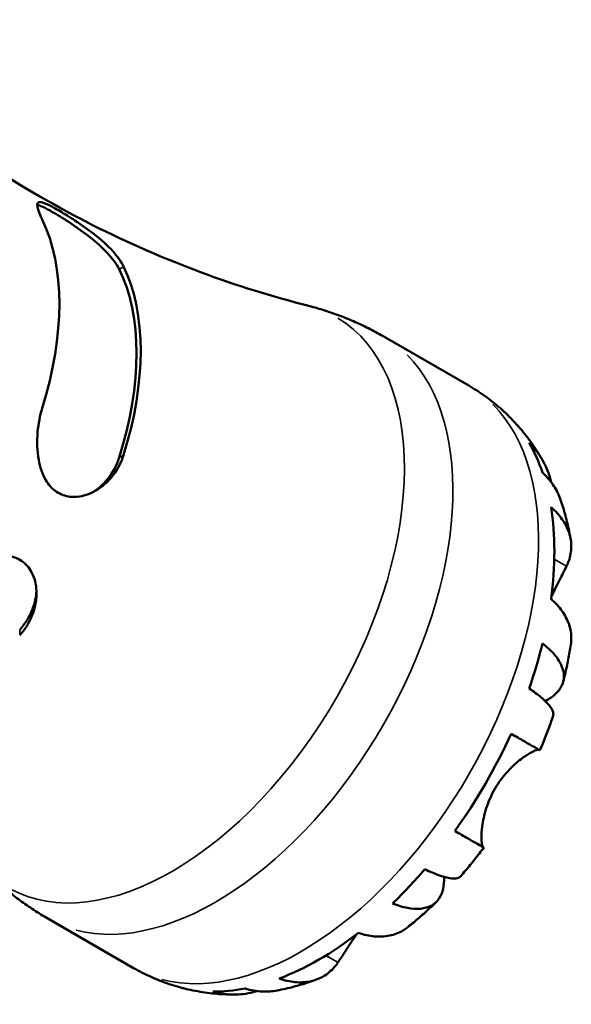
# Model space of a CAD drawing. Header units: millimetres. Extents: x -113 to 666, y 0 to 487.
# Tile 7 of 7: x 604 to 662, y 370 to 473. Entities that reach past the tile are written whole.
import ezdxf

# ---------------------------------------------------------------- set-up
doc = ezdxf.new("R2010")
doc.units = ezdxf.units.MM
doc.layers.add('Visible (ISO)', color=7, linetype='Continuous', lineweight=50)
doc.layers.add('Visible Narrow (ISO)', color=7, linetype='Continuous', lineweight=35)

msp = doc.modelspace()

# ---------------------------------------------------------------- linework, layer by layer
at = {"layer": 'Visible (ISO)'}
for p, q in [((642.134, 439.828), (651.065, 434.685)), ((607.202, 379.167), (616.133, 374.024))]:
    msp.add_line(p, q, dxfattribs=at)
for centre, major_axis, start_param, end_param in [((587.284, 431.025), (14.895, 25.866), 5.0821199, 5.9095869), ((595.769, 426.139), (14.895, 25.866), 5.0821199, 5.9095869), ((595.769, 426.139), (14.59, 25.336), 5.0729182, 5.9187887), ((635.438, 403.295), (17.335, 30.103), 6.1120386, 6.13806), ((635.438, 403.295), (17.335, 30.103), 5.8142502, 5.9628549), ((635.438, 403.295), (17.335, 30.103), 5.3266404, 5.6650664), ((635.438, 403.295), (17.335, 30.103), 5.028852, 5.1774567), ((635.438, 403.295), (17.335, 30.103), 4.5412423, 4.8796683), ((635.438, 403.295), (17.335, 30.103), 4.2434538, 4.3920585), ((635.438, 403.295), (17.335, 30.103), 3.7558441, 4.0942701), ((635.438, 403.295), (-17.335, -30.103), 0.1451253, 0.1672793), ((635.438, 403.295), (-17.335, -30.103), 0.316463, 0.4650677)]:
    msp.add_ellipse(centre, major_axis=major_axis, ratio=0.5780931, start_param=start_param, end_param=end_param, dxfattribs=at)
for points, knots in [([(634.256, 443.021), (630.609, 443.944), (626.862, 445.1), (619.339, 447.897), (615.562, 449.539), (608.158, 453.269), (604.53, 455.358), (597.587, 459.89), (594.272, 462.332), (588.076, 467.436), (585.196, 470.095), (582.567, 472.786)], [0.62203095, 0.62203095, 0.62203095, 0.62203095, 0.68660435, 0.68660435, 0.75117775, 0.75117775, 0.81575116, 0.81575116, 0.88032456, 0.88032456, 0.94489796, 0.94489796, 0.94489796, 0.94489796]), ([(606.609, 451.965), (606.544, 452.099), (606.484, 452.226), (606.2, 452.868), (606.078, 453.256), (606.079, 453.708), (606.172, 453.809), (606.573, 453.787), (606.859, 453.685), (607.595, 453.328), (607.997, 453.107), (608.947, 452.551), (609.475, 452.225), (610.686, 451.431), (611.358, 450.959), (612.742, 449.88), (613.435, 449.26), (614.471, 448.111), (614.851, 447.579), (615.094, 447.078)], [-2.3016633, -2.3016633, -2.3016633, -2.3016633, -2.2328399, -2.2328399, -1.9353558, -1.9353558, -1.67728, -1.67728, -1.4446325, -1.4446325, -1.2520303, -1.2520303, -1.0527457, -1.0527457, -0.8093498, -0.8093498, -0.5124694, -0.5124694, -0.2556652, -0.2556652, -0.2556652, -0.2556652]), ([(606.079, 453.501), (606.185, 453.477), (606.31, 453.437), (606.806, 453.236), (607.28, 452.989), (607.817, 452.68), (608.355, 452.37), (609.001, 451.972), (610.319, 451.093), (610.99, 450.61), (612.236, 449.621), (612.887, 449.04), (613.954, 447.884), (614.368, 447.309), (614.621, 446.806)], [-0.3229871, -0.3229871, -0.3229871, -0.3229871, -0.2279623, -0.2279623, 0, 0, 0, 0.2279623, 0.2279623, 0.4559247, 0.4559247, 0.7171354, 0.7171354, 0.9783462, 0.9783462, 0.9783462, 0.9783462]), ([(634.256, 443.021), (634.791, 442.885), (635.326, 442.735), (636.397, 442.402), (636.932, 442.22), (637.996, 441.824), (638.525, 441.61), (639.576, 441.153), (640.097, 440.908), (641.126, 440.39), (641.634, 440.116), (642.134, 439.828)], [0.62203095, 0.62203095, 0.62203095, 0.62203095, 0.65431765, 0.65431765, 0.68660435, 0.68660435, 0.71889105, 0.71889105, 0.75117775, 0.75117775, 0.78346445, 0.78346445, 0.78346445, 0.78346445]), ([(651.065, 434.685), (651.36, 434.515), (651.651, 434.337), (652.223, 433.968), (652.505, 433.777), (653.056, 433.381), (653.327, 433.176), (653.856, 432.755), (654.115, 432.538), (654.62, 432.093), (654.867, 431.865), (655.107, 431.633)], [0.78346445, 0.78346445, 0.78346445, 0.78346445, 0.81248951, 0.81248951, 0.84151457, 0.84151457, 0.87053963, 0.87053963, 0.89956469, 0.89956469, 0.92858975, 0.92858975, 0.92858975, 0.92858975]), ([(615.094, 427.457), (615.029, 427.248), (614.954, 427.043), (614.506, 425.979), (613.971, 425.213), (612.763, 424.067), (612.114, 423.645), (610.81, 423.147), (610.162, 423.041), (609.016, 423.162), (608.529, 423.333), (607.643, 423.926), (607.271, 424.342), (606.614, 425.455), (606.376, 426.177), (606.066, 427.875), (606.039, 428.878), (606.203, 430.719), (606.365, 431.562), (606.609, 432.344)], [-2.3016633, -2.3016633, -2.3016633, -2.3016633, -2.2328399, -2.2328399, -1.9353558, -1.9353558, -1.67728, -1.67728, -1.4446325, -1.4446325, -1.2520303, -1.2520303, -1.0527457, -1.0527457, -0.8093498, -0.8093498, -0.5124694, -0.5124694, -0.2556652, -0.2556652, -0.2556652, -0.2556652]), ([(655.749, 430.982), (655.985, 430.732), (656.214, 430.477), (656.658, 429.959), (656.873, 429.696), (657.288, 429.162), (657.488, 428.891), (657.874, 428.345), (658.059, 428.068), (658.416, 427.51), (658.587, 427.229), (658.751, 426.945)], [0.95510148, 0.95510148, 0.95510148, 0.95510148, 0.98517537, 0.98517537, 1.01524927, 1.01524927, 1.04532316, 1.04532316, 1.07539706, 1.07539706, 1.10547095, 1.10547095, 1.10547095, 1.10547095]), ([(657.37, 428.711), (657.856, 428.241), (658.276, 427.713), (658.941, 426.653), (659.242, 426.023), (659.538, 425.114), (659.605, 424.87), (659.662, 424.624)], [0.24663133, 0.24663133, 0.24663133, 0.24663133, 0.48086683, 0.48086683, 0.72155826, 0.72155826, 0.80787219, 0.80787219, 0.80787219, 0.80787219]), ([(614.621, 427.185), (614.368, 426.39), (613.954, 425.608), (612.987, 424.412), (612.475, 423.957), (611.942, 423.613)], [0.93121978, 0.93121978, 0.93121978, 0.93121978, 1.19243054, 1.19243054, 1.40482075, 1.40482075, 1.40482075, 1.40482075]), ([(660.642, 422.792), (660.464, 423.304), (660.221, 423.791), (659.639, 424.692), (659.239, 425.178), (658.766, 425.62)], [7.03656556, 7.03656556, 7.03656556, 7.03656556, 7.24877453, 7.24877453, 7.48301003, 7.48301003, 7.48301003, 7.48301003]), ([(660.642, 422.792), (660.737, 422.52), (660.826, 422.247), (660.994, 421.701), (661.073, 421.428), (661.222, 420.882), (661.292, 420.608), (661.423, 420.062), (661.484, 419.788), (661.598, 419.241), (661.65, 418.968), (661.698, 418.694)], [1.24891708, 1.24891708, 1.24891708, 1.24891708, 1.27668729, 1.27668729, 1.30445749, 1.30445749, 1.33222769, 1.33222769, 1.35999789, 1.35999789, 1.3877681, 1.3877681, 1.3877681, 1.3877681]), ([(659.65, 422.021), (660.112, 421.616), (660.5, 421.184), (661.099, 420.345), (661.359, 419.861), (661.693, 418.871), (661.768, 418.366), (661.761, 417.435), (661.676, 416.923), (661.433, 416.241), (661.357, 416.06), (661.27, 415.883)], [0.2466526, 0.2466526, 0.2466526, 0.2466526, 0.4782847, 0.4782847, 0.719161, 0.719161, 0.9600372, 0.9600372, 1.2041939, 1.2041939, 1.2929685, 1.2929685, 1.2929685, 1.2929685]), ([(595.769, 413.568), (595.917, 413.729), (596.073, 413.887), (596.933, 414.712), (597.742, 415.32), (599.338, 416.24), (600.12, 416.585), (601.603, 416.979), (602.305, 417.054), (603.507, 416.9), (604.004, 416.723), (604.882, 416.135), (605.235, 415.73), (605.81, 414.665), (605.976, 413.985), (606.044, 412.427), (605.88, 411.534), (605.241, 409.97), (604.809, 409.283), (604.254, 408.682)], [-2.3016633, -2.3016633, -2.3016633, -2.3016633, -2.2328399, -2.2328399, -1.9353558, -1.9353558, -1.67728, -1.67728, -1.4446325, -1.4446325, -1.2520303, -1.2520303, -1.0527457, -1.0527457, -0.8093498, -0.8093498, -0.5124694, -0.5124694, -0.2556652, -0.2556652, -0.2556652, -0.2556652]), ([(661.27, 415.883), (661.158, 415.655), (661.031, 415.402), (660.77, 414.887), (660.64, 414.633), (660.357, 414.076), (660.205, 413.774), (659.926, 413.208), (659.803, 412.953), (659.681, 412.692)], [-0.9517945, -0.9517945, -0.9517945, -0.9517945, -0.82810392, -0.82810392, -0.72197938, -0.72197938, -0.6093562, -0.6093562, -0.52106998, -0.52106998, -0.52106998, -0.52106998]), ([(606.004, 413.318), (605.972, 412.688), (605.835, 412.023), (605.286, 410.593), (604.816, 409.844), (604.254, 409.229)], [0.5061014, 0.5061014, 0.5061014, 0.5061014, 0.71713544, 0.71713544, 0.9783462, 0.9783462, 0.9783462, 0.9783462]), ([(661.712, 407.705), (661.746, 407.921), (661.763, 408.134), (661.768, 408.801), (661.693, 409.306), (661.359, 410.295), (661.099, 410.78), (660.5, 411.619), (660.112, 412.051), (659.65, 412.456)], [6.8525961, 6.8525961, 6.8525961, 6.8525961, 6.95905479, 6.95905479, 7.19993104, 7.19993104, 7.44080729, 7.44080729, 7.67243936, 7.67243936, 7.67243936, 7.67243936]), ([(658.766, 407.839), (659.239, 407.467), (659.639, 407.087), (660.258, 406.376), (660.529, 405.982), (660.891, 405.205), (660.983, 404.823), (661.007, 404.146), (660.942, 403.788), (660.632, 403.115), (660.386, 402.801), (659.825, 402.289), (659.471, 402.043), (659.049, 401.823)], [0.2466313, 0.2466313, 0.2466313, 0.2466313, 0.4808668, 0.4808668, 0.7215583, 0.7215583, 0.9622497, 0.9622497, 1.2034231, 1.2034231, 1.4445964, 1.4445964, 1.6676457, 1.6676457, 1.6676457, 1.6676457]), ([(661.713, 407.705), (661.673, 407.446), (661.631, 407.188), (661.541, 406.671), (661.493, 406.414), (661.393, 405.899), (661.341, 405.642), (661.231, 405.129), (661.174, 404.872), (661.055, 404.361), (660.993, 404.106), (660.929, 403.851)], [1.76421559, 1.76421559, 1.76421559, 1.76421559, 1.79125248, 1.79125248, 1.81828937, 1.81828937, 1.84532626, 1.84532626, 1.87236315, 1.87236315, 1.89940004, 1.89940004, 1.89940004, 1.89940004]), ([(659.869, 400.278), (659.91, 400.402), (659.907, 400.542), (659.811, 400.88), (659.678, 401.119), (659.242, 401.648), (658.941, 401.939), (658.276, 402.496), (657.856, 402.811), (657.37, 403.14)], [6.58932187, 6.58932187, 6.58932187, 6.58932187, 6.76739167, 6.76739167, 7.0080831, 7.0080831, 7.24877453, 7.24877453, 7.48301003, 7.48301003, 7.48301003, 7.48301003]), ([(659.869, 400.278), (659.787, 400.037), (659.703, 399.797), (659.53, 399.317), (659.442, 399.077), (659.262, 398.6), (659.17, 398.361), (658.982, 397.886), (658.887, 397.649), (658.691, 397.177), (658.592, 396.941), (658.49, 396.706)], [2.02692449, 2.02692449, 2.02692449, 2.02692449, 2.05300701, 2.05300701, 2.07908954, 2.07908954, 2.10517206, 2.10517206, 2.13125458, 2.13125458, 2.15733711, 2.15733711, 2.15733711, 2.15733711]), ([(655.483, 398.426), (655.981, 398.14), (656.422, 397.887), (657.146, 397.471), (657.491, 397.273), (658.028, 396.966), (658.221, 396.856), (658.433, 396.737), (658.489, 396.706), (658.49, 396.706)], [0.24665264, 0.24665264, 0.24665264, 0.24665264, 0.47828472, 0.47828472, 0.71916096, 0.71916096, 0.96003721, 0.96003721, 1.164661, 1.164661, 1.164661, 1.164661]), ([(658.397, 396.757), (658.383, 396.761), (658.367, 396.762), (658.268, 396.763), (658.143, 396.732), (657.826, 396.601), (657.644, 396.511), (657.173, 396.237), (656.873, 396.039), (656.094, 395.446), (655.604, 395.013), (654.639, 393.961), (654.178, 393.346), (653.792, 392.677)], [-0.92044597, -0.92044597, -0.92044597, -0.92044597, -0.88733056, -0.88733056, -0.74139622, -0.74139622, -0.6125463, -0.6125463, -0.45336973, -0.45336973, -0.23160122, -0.23160122, 0, 0, 0, 0]), ([(653.792, 392.677), (653.419, 392.031), (653.123, 391.349), (652.685, 389.99), (652.549, 389.331), (652.419, 388.338), (652.397, 387.975), (652.393, 387.424), (652.404, 387.219), (652.448, 386.875), (652.482, 386.749), (652.539, 386.645), (652.558, 386.624), (652.577, 386.613)], [0, 0, 0, 0, 0.22381444, 0.22381444, 0.45164106, 0.45164106, 0.61259483, 0.61259483, 0.742717, 0.742717, 0.88991705, 0.88991705, 0.95432377, 0.95432377, 0.95432377, 0.95432377]), ([(652.577, 386.613), (652.606, 386.595), (652.625, 386.584), (652.659, 386.562), (652.601, 386.594), (652.371, 386.724), (652.178, 386.834), (651.641, 387.141), (651.296, 387.338), (650.572, 387.754), (650.131, 388.008), (649.633, 388.294)], [6.6261235, 6.6261235, 6.6261235, 6.6261235, 6.7148981, 6.7148981, 6.9590548, 6.9590548, 7.199931, 7.199931, 7.4408073, 7.4408073, 7.6724394, 7.6724394, 7.6724394, 7.6724394]), ([(652.64, 386.574), (652.487, 386.368), (652.333, 386.164), (652.022, 385.759), (651.864, 385.558), (651.547, 385.157), (651.386, 384.959), (651.063, 384.564), (650.9, 384.368), (650.57, 383.979), (650.404, 383.786), (650.236, 383.594)], [2.55502553, 2.55502553, 2.55502553, 2.55502553, 2.58110995, 2.58110995, 2.60719438, 2.60719438, 2.63327881, 2.63327881, 2.65936323, 2.65936323, 2.68544766, 2.68544766, 2.68544766, 2.68544766]), ([(607.202, 379.167), (606.702, 379.455), (606.21, 379.757), (605.245, 380.387), (604.772, 380.715), (603.849, 381.393), (603.398, 381.744), (602.522, 382.466), (602.096, 382.837), (601.271, 383.596), (600.871, 383.984), (600.486, 384.378)], [3.92505711, 3.92505711, 3.92505711, 3.92505711, 3.95734381, 3.95734381, 3.98963051, 3.98963051, 4.02191721, 4.02191721, 4.05420392, 4.05420392, 4.08649062, 4.08649062, 4.08649062, 4.08649062]), ([(648.5, 383.512), (648.517, 383.05), (648.479, 382.632), (648.316, 381.896), (648.166, 381.523), (647.736, 380.914), (647.457, 380.676), (646.856, 380.355), (646.478, 380.241), (645.622, 380.162), (645.144, 380.197), (644.217, 380.375), (643.686, 380.529), (643.127, 380.751)], [6.0677914, 6.0677914, 6.0677914, 6.0677914, 6.2850449, 6.2850449, 6.5262183, 6.5262183, 6.7673917, 6.7673917, 7.0080831, 7.0080831, 7.2487745, 7.2487745, 7.48301, 7.48301, 7.48301, 7.48301]), ([(646.496, 384.305), (647.025, 384.05), (647.509, 383.847), (648.325, 383.553), (648.729, 383.439), (649.408, 383.331), (649.683, 383.337), (650.026, 383.427), (650.148, 383.495), (650.236, 383.594)], [0.24663133, 0.24663133, 0.24663133, 0.24663133, 0.48086683, 0.48086683, 0.72155826, 0.72155826, 0.9622497, 0.9622497, 1.13956135, 1.13956135, 1.13956135, 1.13956135]), ([(647.671, 380.89), (647.482, 380.707), (647.292, 380.526), (646.908, 380.167), (646.715, 379.989), (646.325, 379.638), (646.128, 379.464), (645.732, 379.12), (645.533, 378.95), (645.13, 378.614), (644.927, 378.448), (644.723, 378.284)], [2.81301283, 2.81301283, 2.81301283, 2.81301283, 2.84006163, 2.84006163, 2.86711043, 2.86711043, 2.89415923, 2.89415923, 2.92120803, 2.92120803, 2.94825684, 2.94825684, 2.94825684, 2.94825684]), ([(639.373, 377.529), (639.244, 377.344), (639.119, 377.161), (638.763, 376.632), (638.545, 376.297), (638.113, 375.634), (637.907, 375.314), (637.62, 374.879), (637.528, 374.739), (637.441, 374.609)], [-3.71417543, -3.71417543, -3.71417543, -3.71417543, -3.64484802, -3.64484802, -3.51212432, -3.51212432, -3.36499213, -3.36499213, -3.28860194, -3.28860194, -3.28860194, -3.28860194]), ([(639.574, 377.684), (640.157, 377.488), (640.726, 377.369), (641.754, 377.273), (642.304, 377.292), (643.331, 377.501), (643.807, 377.691), (644.381, 378.03), (644.554, 378.15), (644.722, 378.285)], [0.24665264, 0.24665264, 0.24665264, 0.24665264, 0.47828472, 0.47828472, 0.71916096, 0.71916096, 0.96003721, 0.96003721, 1.06487199, 1.06487199, 1.06487199, 1.06487199]), ([(637.441, 374.609), (637.33, 374.445), (637.212, 374.288), (636.74, 373.734), (636.339, 373.402), (635.534, 372.927), (635.058, 372.737), (634.031, 372.528), (633.481, 372.509), (632.453, 372.605), (631.884, 372.723), (631.301, 372.92)], [6.6261235, 6.6261235, 6.6261235, 6.6261235, 6.7148981, 6.7148981, 6.9590548, 6.9590548, 7.199931, 7.199931, 7.4408073, 7.4408073, 7.6724394, 7.6724394, 7.6724394, 7.6724394]), ([(620.801, 372.06), (620.48, 372.151), (620.159, 372.249), (619.52, 372.463), (619.203, 372.578), (618.573, 372.825), (618.26, 372.956), (617.641, 373.234), (617.334, 373.382), (616.728, 373.691), (616.428, 373.854), (616.133, 374.024)], [3.77993182, 3.77993182, 3.77993182, 3.77993182, 3.80895688, 3.80895688, 3.83798193, 3.83798193, 3.86700699, 3.86700699, 3.89603205, 3.89603205, 3.92505711, 3.92505711, 3.92505711, 3.92505711]), ([(635.195, 372.815), (634.933, 372.72), (634.67, 372.629), (634.138, 372.455), (633.87, 372.371), (633.33, 372.212), (633.058, 372.136), (632.509, 371.993), (632.232, 371.926), (631.674, 371.8), (631.393, 371.741), (631.11, 371.687)], [3.32449681, 3.32449681, 3.32449681, 3.32449681, 3.35228184, 3.35228184, 3.38006687, 3.38006687, 3.4078519, 3.4078519, 3.43563693, 3.43563693, 3.46342196, 3.46342196, 3.46342196, 3.46342196]), ([(626.557, 371.261), (626.229, 371.262), (625.899, 371.271), (625.236, 371.304), (624.904, 371.327), (624.236, 371.39), (623.902, 371.43), (623.231, 371.525), (622.896, 371.581), (622.224, 371.709), (621.889, 371.782), (621.554, 371.863)], [3.60696377, 3.60696377, 3.60696377, 3.60696377, 3.63704399, 3.63704399, 3.66712422, 3.66712422, 3.69720444, 3.69720444, 3.72728467, 3.72728467, 3.75736489, 3.75736489, 3.75736489, 3.75736489]), ([(629.027, 371.625), (628.8, 371.556), (628.568, 371.496), (627.648, 371.299), (626.95, 371.244), (625.698, 371.287), (625.03, 371.385), (624.379, 371.569)], [6.92693514, 6.92693514, 6.92693514, 6.92693514, 7.0080831, 7.0080831, 7.24877453, 7.24877453, 7.48301003, 7.48301003, 7.48301003, 7.48301003]), ([(627.748, 371.895), (628.368, 371.708), (628.99, 371.606), (630.053, 371.556), (630.586, 371.589), (631.11, 371.688)], [0.24663133, 0.24663133, 0.24663133, 0.24663133, 0.48086683, 0.48086683, 0.68895836, 0.68895836, 0.68895836, 0.68895836])]:
    msp.add_open_spline(points, degree=3, knots=knots, dxfattribs=at)
for points in [[(655.748, 430.982), (655.662, 431.074), (655.574, 431.164), (655.483, 431.252)], [(621.242, 371.944), (621.345, 371.915), (621.449, 371.888), (621.554, 371.863)]]:
    msp.add_open_spline(points, degree=3, dxfattribs=at)
at = {"layer": 'Visible Narrow (ISO)'}
for p, q in [((614.645, 446.82), (615.071, 447.065)), ((615.071, 427.444), (614.645, 427.198)), ((661.206, 415.92), (660.054, 416.583)), ((604.254, 409.202), (604.254, 408.709)), ((652.43, 386.697), (649.787, 388.219)), ((637.377, 374.645), (636.242, 375.299))]:
    msp.add_line(p, q, dxfattribs=at)
for centre, major_axis, start_param, end_param in [((620.131, 412.11), (17.107, 29.708), 3.1533821, 6.2713958), ((624.668, 409.497), (-17.466, -30.33), 0.1570796, 2.984513), ((633.599, 404.354), (17.466, 30.33), 3.2986723, 6.1261057)]:
    msp.add_ellipse(centre, major_axis=major_axis, ratio=0.5780931, start_param=start_param, end_param=end_param, dxfattribs=at)

doc.saveas('drawing.dxf')
